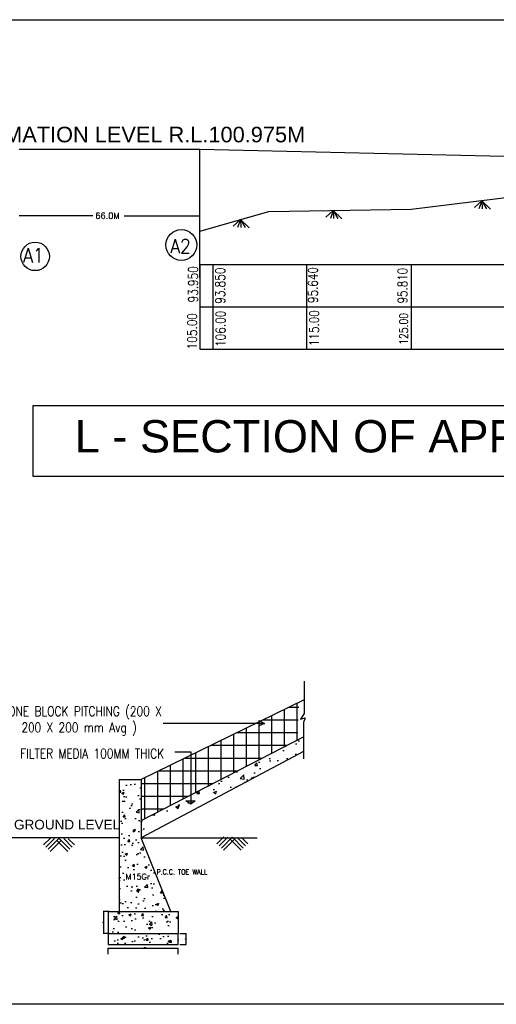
# Model space of a CAD drawing. Header units: metres. Extents: x 3990 to 4884, y 1216 to 1531.
# Tile 2 of 4: x 4299 to 4451, y 1216 to 1531. Entities that reach past the tile are written whole.
import ezdxf
from ezdxf.enums import TextEntityAlignment as Align

# ---------------------------------------------------------------- set-up
doc = ezdxf.new("R2010")
doc.units = ezdxf.units.M
doc.layers.add('TEXT', color=7, linetype='Continuous')
doc.styles.add('200', font='romans.shx', dxfattribs={"width": 0.8, "height": 0.4})
doc.styles.add('DIM ROMANS', font='romans.shx', dxfattribs={"width": 0.9, "height": 0.5})
doc.styles.add('ROMANS', font='romans.shx', dxfattribs={"width": 0.8, "height": 0.1})
doc.styles.get("Standard").update_dxf_attribs({"font": 'arial.ttf'})
doc.dimstyles.new('1-100', dxfattribs={"dimtxt": 0.1, "dimasz": 0.02, "dimexe": 0.05, "dimexo": 0.2, "dimgap": 0.1, "dimtad": 1, "dimdec": 0, "dimlfac": 1000, "dimzin": 1, "dimdsep": 46, "dimtxsty": 'ROMANS', "dimblk": 'OBLIQUE', "dimcen": 0.2, "dimadec": 0, "dimazin": 0, "dimtfac": 1, "dimtdec": 0, "dimtmove": 0, "dimatfit": 3, "dimldrblk": 'OPEN30', "dimfxl": 1, "dimarcsym": 0})

# ---------------------------------------------------------------- blocks, each defined once
blk = doc.blocks.new('_Oblique')
at = {"color": 0, "linetype": 'ByBlock', "lineweight": -2}
blk.add_line((-0.5, -0.5), (0.5, 0.5), dxfattribs=at)
blk = doc.blocks.new('*D8')
at = {"layer": 'Defpoints', "color": 0, "ltscale": 0.2, "transparency": 16777216}
for p in [(4328.1, 1245.79), (4326.02, 1238.74), (4328.1, 1238.74)]:
    blk.add_point(p, dxfattribs=at)
at = {"layer": 'TEXT', "color": 0, "lineweight": -2, "ltscale": 0.2, "transparency": 16777216}
for p, q in [((4327.9, 1245.79), (4325.97, 1245.79)), ((4326.02, 1245.79), (4326.02, 1238.74)), ((4327.9, 1238.74), (4325.97, 1238.74))]:
    blk.add_line(p, q, dxfattribs=at)
at = {"layer": 'TEXT', "color": 0, "lineweight": -2, "ltscale": 0.2, "transparency": 16777216, "xscale": 0.02, "yscale": 0.02, "zscale": 0.02}
for p, rotation in [((4326.02, 1245.79), 90), ((4326.02, 1238.74), 270)]:
    blk.add_blockref('_Oblique', p, dxfattribs=dict(at, rotation=rotation))
at = {"layer": 'TEXT', "color": 0, "ltscale": 0.2, "transparency": 16777216, "insert": (4325.87, 1242.27), "char_height": 0.1, "attachment_point": 5, "rotation": 90, "style": 'ROMANS'}
blk.add_mtext('300', dxfattribs=at)
blk = doc.blocks.new('_Open30')
at = {"color": 0, "linetype": 'ByBlock', "lineweight": -2}
for p, q in [((-1, 0), (0, 0)), ((0, 0), (-1, 0)), ((0, 0), (-1, 0))]:
    blk.add_line(p, q, dxfattribs=at)
blk = doc.blocks.new('*D9')
at = {"layer": 'Defpoints', "color": 0, "ltscale": 0.2, "transparency": 16777216}
for p in [(4350.24, 1238.74), (4350.24, 1235.21), (4352.36, 1235.21)]:
    blk.add_point(p, dxfattribs=at)
at = {"layer": 'TEXT', "color": 0, "lineweight": -2, "ltscale": 0.2, "transparency": 16777216}
for p, q in [((4350.44, 1238.74), (4352.41, 1238.74)), ((4352.36, 1238.74), (4352.36, 1235.21)), ((4350.44, 1235.21), (4352.41, 1235.21))]:
    blk.add_line(p, q, dxfattribs=at)
at = {"layer": 'TEXT', "color": 0, "lineweight": -2, "ltscale": 0.2, "transparency": 16777216, "xscale": 0.02, "yscale": 0.02, "zscale": 0.02}
for p, rotation in [((4352.36, 1238.74), 90), ((4352.36, 1235.21), 270)]:
    blk.add_blockref('_Oblique', p, dxfattribs=dict(at, rotation=rotation))
at = {"layer": 'TEXT', "color": 0, "ltscale": 0.2, "transparency": 16777216, "insert": (4352.21, 1236.98), "char_height": 0.1, "attachment_point": 5, "rotation": 90, "style": 'ROMANS'}
blk.add_mtext('150', dxfattribs=at)
blk = doc.blocks.new('*D10')
at = {"layer": 'Defpoints', "color": 0, "ltscale": 0.2, "transparency": 16777216}
for p in [(4349.89, 1234.04), (4327.55, 1231.91), (4349.89, 1231.91)]:
    blk.add_point(p, dxfattribs=at)
at = {"layer": 'TEXT', "color": 0, "lineweight": -2, "ltscale": 0.2, "transparency": 16777216}
for p, q in [((4327.55, 1232.11), (4327.55, 1234.09)), ((4327.55, 1234.04), (4349.89, 1234.04)), ((4349.89, 1232.11), (4349.89, 1234.09))]:
    blk.add_line(p, q, dxfattribs=at)
at = {"layer": 'TEXT', "color": 0, "lineweight": -2, "ltscale": 0.2, "transparency": 16777216, "xscale": 0.02, "yscale": 0.02, "zscale": 0.02, "rotation": 180}
blk.add_blockref('_Oblique', (4327.55, 1234.04), dxfattribs=at)
at = {"layer": 'TEXT', "color": 0, "lineweight": -2, "ltscale": 0.2, "transparency": 16777216, "xscale": 0.02, "yscale": 0.02, "zscale": 0.02}
blk.add_blockref('_Oblique', (4349.89, 1234.04), dxfattribs=at)
at = {"layer": 'TEXT', "color": 0, "ltscale": 0.2, "transparency": 16777216, "insert": (4339.26, 1234.19), "char_height": 0.1, "attachment_point": 5, "style": 'ROMANS'}
blk.add_mtext('VARIABLE', dxfattribs=at)

msp = doc.modelspace()

# ---------------------------------------------------------------- hatches: boundary and pattern name
at = {"true_color": 0xcd6928}
h = msp.add_hatch(color=32, dxfattribs=at)
h.dxf.hatch_style = 1
h.paths.add_polyline_path([(4533.4726, 1326.4524), (4529.6509, 1324.5885), (4531.6717, 1324.5885), (4533.4726, 1324.5885)])
h.paths.add_polyline_path([(4533.4726, 1324.5885), (4531.6717, 1324.5885), (4529.6509, 1324.5885), (4533.4726, 1322.8463)])
h.paths.add_polyline_path([(4545.7759, 1319.0173), (4544.2677, 1318.18), (4545.7759, 1318.18)])
h.paths.add_polyline_path([(4545.7759, 1318.18), (4544.2677, 1318.18), (4545.7759, 1317.2945)])
h.paths.add_polyline_path([(4632.8351, 1325.1518), (4632.8351, 1324.4725), (4635.5126, 1324.4725)])
h.paths.add_polyline_path([(4635.5126, 1324.4725), (4632.8351, 1324.4725), (4632.8351, 1323.4236)])
h.paths.add_polyline_path([(4620.4387, 1318.5886), (4620.4387, 1317.9093), (4623.0003, 1317.9093), (4623.0003, 1317.9387)])
h.paths.add_polyline_path([(4623.0003, 1317.8639), (4623.0003, 1317.9093), (4620.4387, 1317.9093), (4620.4387, 1316.8604)])
h.paths.add_polyline_path([(4355.2915, 1281.133), (4353.874, 1281.133), (4353.874, 1280.0483)])
h.paths.add_polyline_path([(4353.874, 1281.133), (4352.365, 1281.133), (4353.874, 1280.0483)])
h.paths.add_polyline_path([(4376.1486, 1306.5571), (4375.7668, 1306.3707), (4375.7702, 1305.8246), (4377.4501, 1305.8246)])
h.paths.add_polyline_path([(4376.1486, 1306.5571), (4375.7643, 1306.7733), (4375.7668, 1306.3707)])
h.paths.add_polyline_path([(4377.4501, 1305.8246), (4375.7702, 1305.8246), (4375.7748, 1305.0887)])
at = {"layer": 'TEXT', "ltscale": 0.2}
h = msp.add_hatch(dxfattribs=at)
h.set_pattern_fill('NET', color=256, scale=1.276428, style=0)
h.set_pattern_definition([(0, (4400.074, 1152.963), (0, 4.05266), []), (90, (4400.074, 1152.963), (-4.05266, 2e-16), [])])
h.paths.add_polyline_path([(4338.0582, 1287.9623), (4338.0578, 1274.8428), (4387.9458, 1300.5963), (4388.4461, 1312.5603)])
h = msp.add_hatch(dxfattribs=at)
h.set_pattern_fill('AR-CONC', color=256, scale=0.056163, style=0)
h.set_pattern_definition([(50, (4400.074, 1152.963), (10.232, -0.8952), [1.0699, -11.7689]), (355, (4400.074, 1152.963), (-1.97934, 10.7303), [0.8559, -9.41514]), (100.451, (4400.927, 1152.888), (8.2527, 9.83505), [0.9093, -10.00204]), (46.184, (4400.074, 1155.816), (15.2246, -2.3612), [1.6049, -17.6534]), (96.636, (4401.343, 1155.619), (13.3333, 13.8961), [1.3639, -15.003]), (351.184, (4400.074, 1155.816), (13.3333, 13.8961), [1.2839, -14.1227]), (21, (4401.501, 1155.103), (8.5151, -5.7435), [1.0699, -11.7689]), (326, (4401.501, 1155.103), (3.471, 10.3445), [0.8559, -9.41514]), (71.4514, (4402.21, 1154.624), (11.9861, 4.601), [0.9093, -10.00204]), (37.5, (4400.074, 1152.9628), (0.173465, 4.74885), [0, -9.30101, 0, -9.55779, 0, -9.4508]), (7.5, (4400.074, 1152.963), (3.75278, 5.62642), [0, -5.44937, 0, -9.08703, 0, -3.602]), (327.5, (4396.893, 1152.9628), (7.61515, -0.32174), [0, -3.56634, 0, -11.12698, 0, -14.76464]), (317.5, (4395.4664, 1152.963), (8.31935, 1.42802), [0, -4.63624, 0, -7.38945, 0, -10.48504])])
edge = h.paths.add_edge_path()
edge.add_spline(control_points=[(4338.0571, 1269.3017), (4338.3131, 1279.0959), (4338.0578, 1274.8428), (4338.8238, 1275.2383)], knot_values=[11.36380617, 11.36380617, 11.36380617, 11.36380617, 11.51391479, 11.51391479, 11.51391479, 11.51391479], degree=3, periodic=0)
edge.add_line((4338.8238, 1275.2383), (4338.0578, 1274.8428))
edge.add_line((4338.0578, 1274.8428), (4338.0573, 1272.27))
edge.add_line((4338.0573, 1272.27), (4338.0571, 1269.3017))
edge.add_line((4338.0571, 1269.3017), (4341.6994, 1274.3255))
edge.add_line((4341.6994, 1274.3255), (4363.8081, 1282.9959))
edge.add_line((4363.8081, 1282.9959), (4388.7923, 1296.2824))
edge.add_line((4388.7923, 1296.2824), (4387.9458, 1300.5963))
edge.add_line((4387.9458, 1300.5963), (4389.8772, 1294.5241))
edge.add_line((4389.8772, 1294.5241), (4389.8772, 1301.5933))
edge.add_line((4389.8772, 1301.5933), (4338.0578, 1274.8428))
edge.add_line((4338.0578, 1274.8428), (4338.0571, 1269.3017))
h = msp.add_hatch(dxfattribs=at)
h.set_pattern_fill('AR-CONC', color=256, scale=0.041253, style=0)
h.set_pattern_definition([(50, (4391.041, 1278.653), (7.5156, -0.65753), [0.78587, -8.6445]), (355, (4391.041, 1278.653), (-1.4539, 7.8816), [0.6287, -6.9156]), (100.451, (4391.667, 1278.598), (6.0618, 7.22405), [0.6679, -7.3467]), (46.184, (4391.041, 1280.749), (11.1828, -1.7344), [1.1788, -12.9668]), (96.636, (4391.973, 1280.604), (9.7936, 10.207), [1.0018, -11.02]), (351.184, (4391.041, 1280.749), (9.7936, 10.207), [0.943, -10.3734]), (21, (4392.089, 1280.2247), (6.25453, -4.21874), [0.78587, -8.6445]), (326, (4392.089, 1280.225), (2.5495, 7.5983), [0.6287, -6.9156]), (71.451, (4392.61, 1279.873), (8.804, 3.37954), [0.6679, -7.3467]), (37.5, (4391.041, 1278.653), (0.12741, 3.48813), [0, -6.83179, 0, -7.0204, 0, -6.94181]), (7.5, (4391.041, 1278.653), (2.7565, 4.13273), [0, -4.00267, 0, -6.67462, 0, -2.64575]), (327.5, (4388.7043, 1278.653), (5.59349, -0.23633), [0, -2.61955, 0, -8.173, 0, -10.84494]), (317.5, (4387.6564, 1278.653), (6.11074, 1.0489), [0, -3.40542, 0, -5.4277, 0, -7.70148])])
h.paths.add_polyline_path([(4338.0571, 1269.3017), (4338.0582, 1287.9623), (4331.0055, 1287.9623), (4331.0055, 1245.7928), (4347.5342, 1245.7928)])
h.paths.add_polyline_path([(4349.8851, 1238.7402), (4349.8851, 1245.7928), (4347.5342, 1245.7928), (4331.078, 1245.7928), (4327.5517, 1245.7928), (4327.5517, 1238.7402)])
h.paths.add_polyline_path([(4327.5517, 1238.7402), (4327.5517, 1235.2139), (4349.8851, 1235.2139), (4349.8851, 1238.7402)])

# ---------------------------------------------------------------- linework, layer by layer
at = {"color": 32, "true_color": 0xcd6928}
for p, q in [((4299.1761, 1489.2585), (4356.7517, 1489.2585)), ((4356.7517, 1448.2844), (4356.7517, 1489.446)), ((4356.7517, 1489.2585), (4657.1618, 1482.6)), ((4424.2605, 1470.0747), (4458.0149, 1474.2753)), ((4356.7517, 1463.0988), (4378.8606, 1469.422)), ((4378.8606, 1469.422), (4424.2605, 1470.0747)), ((4322.6013, 1468.0111), (4299.1761, 1468.0111)), ((4332.6837, 1468.0111), (4356.7517, 1468.0111)), ((4356.7517, 1452.4098), (4678.7628, 1452.4098)), ((4356.7517, 1425.4053), (4678.7628, 1425.4036))]:
    msp.add_line(p, q, dxfattribs=at)
for p, q in [((4390.1423, 1313.3884), (4338.0582, 1287.9623)), ((4306.9437, 1267.0405), (4309.096, 1269.1928)), ((4307.6438, 1266.3404), (4310.4507, 1269.1474)), ((4308.3439, 1265.6404), (4311.8062, 1269.1027)), ((4309.0439, 1264.9403), (4312.5444, 1268.4407)), ((4314.6446, 1264.9403), (4311.1442, 1268.4407)), ((4315.3447, 1265.6404), (4311.8849, 1269.1002)), ((4316.0448, 1266.3404), (4313.3316, 1269.0536)), ((4316.7449, 1267.0405), (4314.7769, 1269.0085)), ((4362.2764, 1267.4348), (4364.4286, 1269.587)), ((4362.9765, 1266.7347), (4365.7834, 1269.5417)), ((4363.6766, 1266.0346), (4367.1389, 1269.497)), ((4364.3766, 1265.3345), (4367.877, 1268.835)), ((4369.9773, 1265.3345), (4366.4769, 1268.835)), ((4370.6774, 1266.0346), (4367.2176, 1269.4944)), ((4371.3775, 1266.7347), (4368.6643, 1269.4479)), ((4372.0775, 1267.4348), (4370.1096, 1269.4028))]:
    msp.add_line(p, q)
for points in [[(3989.9097, 1530.65), (4883.2408, 1530.65), (4883.2408, 1216.1367), (3989.9097, 1216.1367)], [(4303.6101, 1407.4053), (4515.1565, 1407.4053), (4515.1565, 1384.7603), (4303.6101, 1384.7603)]]:
    msp.add_lwpolyline(points, close=True, dxfattribs=at)
at = {"ltscale": 0.3}
for centre, radius in [((4350.8993, 1458.6882), 4.9121), ((4304.2367, 1455.0405), 4.545)]:
    msp.add_circle(centre, radius, dxfattribs=at)
at = {"layer": 'TEXT', "ltscale": 0.2}
for p, q in [((4446.8204, 1472.7833), (4444.4953, 1470.6956)), ((4446.8204, 1472.7833), (4445.9156, 1470.2661)), ((4446.8204, 1472.7833), (4449.6174, 1470.0864)), ((4446.8204, 1472.7833), (4448.3117, 1470.1804)), ((4446.8204, 1472.7833), (4446.9579, 1470.2226)), ((4399.3703, 1469.7004), (4397.0452, 1467.6126)), ((4399.3703, 1469.7004), (4398.4655, 1467.1832)), ((4399.3703, 1469.7004), (4402.1673, 1467.0035)), ((4399.3703, 1469.7004), (4400.8616, 1467.0974)), ((4399.3703, 1469.7004), (4399.5077, 1467.1397)), ((4369.7726, 1466.8244), (4367.4475, 1464.7366)), ((4369.7726, 1466.8244), (4368.8678, 1464.3072)), ((4369.7726, 1466.8244), (4372.5696, 1464.1275)), ((4369.7726, 1466.8244), (4371.2639, 1464.2214)), ((4369.7726, 1466.8244), (4369.91, 1464.2637)), ((4390.1423, 1319.3267), (4390.1423, 1308.9884)), ((4390.1423, 1308.9884), (4388.9793, 1307.1798)), ((4377.4501, 1305.8246), (4345.143, 1305.8246)), ((4375.7748, 1305.0887), (4375.7643, 1306.7733)), ((4375.7643, 1306.7733), (4377.4501, 1305.8246)), ((4377.4501, 1305.8246), (4375.7748, 1305.0887)), ((4388.9793, 1307.1798), (4390.4525, 1307.6314)), ((4390.4525, 1307.6314), (4389.8772, 1306.1014)), ((4389.8772, 1306.1014), (4389.8772, 1297.3219)), ((4338.0578, 1274.8428), (4389.8772, 1301.5933)), ((4389.8772, 1296.8593), (4338.0571, 1269.3017)), ((4348.7763, 1296.7698), (4353.874, 1296.7698)), ((4353.874, 1296.7698), (4353.874, 1280.0483)), ((4389.8772, 1297.3219), (4389.8772, 1294.5241)), ((4331.0055, 1287.9623), (4331.0055, 1245.7928)), ((4353.874, 1280.0483), (4352.365, 1281.133)), ((4352.365, 1281.133), (4355.2915, 1281.133)), ((4355.2915, 1281.133), (4353.874, 1280.0483)), ((4331.0055, 1269.3017), (4291.7717, 1269.3017)), ((4338.0571, 1269.3017), (4375.0917, 1269.3017))]:
    msp.add_line(p, q, dxfattribs=at)
at = {"layer": 'TEXT'}
for p, q in [((4356.7517, 1452.4098), (4356.7517, 1425.4053)), ((4360.9843, 1452.4098), (4360.9924, 1425.4053)), ((4390.8226, 1452.4098), (4390.8307, 1425.4052)), ((4424.2605, 1452.4098), (4424.2605, 1425.405)), ((4327.5517, 1245.7928), (4331.078, 1245.7928)), ((4327.5517, 1238.7402), (4349.8851, 1238.7402))]:
    msp.add_line(p, q, dxfattribs=at)
at = {"layer": 'TEXT', "linetype": 'Continuous', "ltscale": 0.2}
msp.add_line((4356.7517, 1438.9081), (4508.6466, 1438.9081), dxfattribs=at)
at = {"layer": 'TEXT'}
for points in [[(4331.0055, 1287.9623), (4338.0582, 1287.9623), (4338.0571, 1269.3017)], [(4331.078, 1245.7928), (4347.5342, 1245.7928), (4338.0571, 1269.3017)], [(4347.5342, 1245.7928), (4349.8851, 1245.7928), (4349.8851, 1238.7402)], [(4327.5517, 1235.2139), (4349.8851, 1235.2139), (4349.8851, 1238.7402)]]:
    msp.add_lwpolyline(points, dxfattribs=at)
at = {"layer": 'TEXT', "ltscale": 0.2}
msp.add_lwpolyline([(4327.5517, 1245.7928), (4327.5517, 1235.2139)], dxfattribs=at)

# ---------------------------------------------------------------- block references
at = {"layer": 'TEXT', "xscale": -0.3526326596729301, "yscale": 0.3526326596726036, "zscale": 0.3526326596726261}
msp.add_blockref('_Oblique', (4331.078, 1250.645), dxfattribs=at)

# ---------------------------------------------------------------- texts
at = {"style": 'ROMANS'}
for s, height, p in [('66.0M', 1.92513, (4323.4406, 1467.0805)), ('M15Gr', 1.85637, (4333.1114, 1255.9882))]:
    msp.add_text(s, height=height, dxfattribs=at).set_placement(p)
at = {"attachment_point": 5, "style": 'DIM ROMANS'}
for s, insert, char_height in [('A2', (4350.6527, 1458.3483), 4.45365), ('A1', (4303.6903, 1455.3813), 4.52119)]:
    msp.add_mtext(s, dxfattribs=dict(at, insert=insert, char_height=char_height))
at = {"attachment_point": 5, "style": '200'}
for s, insert, char_height, width in [('STONE BLOCK PITCHING (200 X 200 X 200 mm Avg )', (4318.2319, 1306.6506), 3.093958, 57.488179), ('FILTER MEDIA 100MM THICK', (4322.4085, 1296.2335), 3.093958, 57.220737), ('P.C.C. TOE WALL', (4351.0965, 1258.4172), 1.650111, 92.162681)]:
    msp.add_mtext(s, dxfattribs=dict(at, insert=insert, char_height=char_height, width=width))
at = {"layer": 'TEXT', "style": 'ROMANS', "width": 0.8}
for s, height, p in [('93.950', 3.06775, (4357.081, 1451.8979)), ('93.850', 3.06775, (4365.7621, 1451.4594)), ('95.640', 3.04675, (4395.3488, 1451.6336)), ('95.810', 3.0219, (4423.9315, 1451.3873)), ('106.00', 3.06775, (4365.8875, 1437.6849)), ('115.00', 3.04675, (4395.7248, 1437.8522)), ('105.00', 3.06775, (4356.8082, 1436.9299)), ('125.00', 2.69909, (4424.0106, 1436.9763))]:
    msp.add_text(s, height=height, rotation=90, dxfattribs=at).set_placement(p, align=Align.BOTTOM_RIGHT)
at = {"layer": 'TEXT', "insert": (4279.6683, 1496.4538), "char_height": 4.971685, "attachment_point": 1}
msp.add_mtext('FORMATION LEVEL R.L.100.975M', dxfattribs=at)
at = {"layer": 'TEXT', "attachment_point": 5}
for s, insert, char_height, width in [('\\A1;L - SECTION OF APPROACH ', (4413.7413, 1397.5045), 10.314542, 291.814249), ('\\A1;GROUND LEVEL', (4314.4045, 1273.5162), 3.093958, 87.532817)]:
    msp.add_mtext(s, dxfattribs=dict(at, insert=insert, char_height=char_height, width=width))

# ---------------------------------------------------------------- dimensions: what is measured, and where the dimension line sits
at = {"layer": 'TEXT', "ltscale": 0.2}
for base, p1, p2, text, override, picture, middle in [((4326.0182, 1238.7402), (4328.1017, 1245.7928), (4328.1017, 1238.7402), '300', {"dimtxt": 0.6}, '*D8', (4325.8682, 1242.2665)), ((4352.3616, 1235.2139), (4350.2422, 1238.7402), (4350.2422, 1235.2139), '150', {"dimtxt": 0.5}, '*D9', (4352.2116, 1236.977))]:
    dim = msp.add_linear_dim(base=base, p1=p1, p2=p2, angle=90, text=text, dimstyle='1-100', override=override, dxfattribs=at)
    dim.commit()
    dim.dimension.update_dxf_attribs({"geometry": picture, "text_midpoint": middle})
dim = msp.add_linear_dim(base=(4349.8851, 1234.0358), p1=(4327.5517, 1231.9056), p2=(4349.8851, 1231.9056), text='VARIABLE', dimstyle='1-100', override={"dimtxt": 0.6}, dxfattribs=at)
dim.commit()
dim.dimension.update_dxf_attribs({"geometry": '*D10', "text_midpoint": (4339.2561, 1234.0358), "dimtype": 160})

doc.saveas('drawing.dxf')
